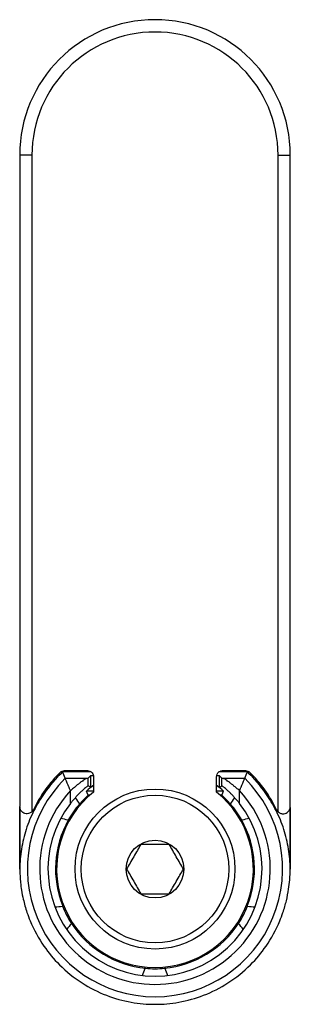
# Model space of a CAD drawing. Header units: millimetres. Extents: x -11 to 11, y -19 to 61.
import ezdxf

# ---------------------------------------------------------------- set-up
doc = ezdxf.new("R2010")
doc.units = ezdxf.units.MM

msp = doc.modelspace()

# ---------------------------------------------------------------- linework, layer by layer
at = {"color": 7, "linetype": 'Continuous', "lineweight": 25}
for p, q in [((-11, 50), (-11, -2.918)), ((-10, 50), (-11, 50)), ((-10, 50), (-10, -3.335)), ((10, -3.335), (10, 50)), ((10, 50), (11, 50)), ((11, -2.918), (11, 50)), ((5.5, 0), (7.349, 0)), ((-5.215, -0.105), (-7.508, -0.105)), ((-7.349, 0), (-5.5, 0)), ((-7.296, -0.629), (-5.51, -0.629)), ((-5.217, -0.401), (-5.437, -0.621)), ((-5.437, -1.24), (-5.437, -0.621)), ((-5.217, -1.346), (-5.217, -0.401)), ((-5, -0.5), (-5, -1.755)), ((5, -1.755), (5, -0.5)), ((7.508, -0.105), (5.198, -0.105)), ((5.217, -0.401), (5.437, -0.621)), ((5.217, -0.401), (5.217, -1.346)), ((5.437, -1.24), (5.437, -0.621)), ((5.51, -0.629), (7.296, -0.629)), ((-9, -1.675), (-9, -1.859)), ((-6.872, -2.665), (-6.872, -1.629)), ((-5, -1.662), (-5.57, -1.662)), ((-5.304, -2.011), (-5.437, -2.011)), ((5.57, -1.662), (5, -1.662)), ((5.437, -2.011), (5.304, -2.011)), ((6.872, -2.665), (6.872, -1.629)), ((9, -1.859), (9, -1.675)), ((-10.985, -2.981), (-10.985, -6.999)), ((-10.982, -8), (-10.982, -2.995)), ((10.982, -2.995), (10.982, -8)), ((10.985, -6.999), (10.985, -2.981)), ((10.985, -8), (10.985, -6.999)), ((-10.985, -8), (-10.982, -8)), ((10.985, -8), (10.982, -8))]:
    msp.add_line(p, q, dxfattribs=at)
at = {"color": 7, "linetype": 'Continuous', "lineweight": 25, "flags": 128}
for points in [[(-7.296, -0.629), (-7.415, -0.335), (-7.508, -0.105)], [(7.296, -0.629), (7.415, -0.335), (7.508, -0.105)], [(-5.217, -1.346), (-5.34, -1.286), (-5.437, -1.24)], [(5.217, -1.346), (5.34, -1.286), (5.437, -1.24)], [(-5.437, -2.011), (-5.512, -1.815), (-5.57, -1.662)], [(5.437, -2.011), (5.512, -1.815), (5.57, -1.662)]]:
    msp.add_lwpolyline(points, dxfattribs=at)
at = {"color": 7, "linetype": 'Continuous', "lineweight": 25}
for radius in [6.5, 6, 2.35]:
    msp.add_circle((0, -8), radius, dxfattribs=at)
for centre, radius, start, end in [((0, 50), 11, 0, 180), ((0, 50), 10, 0, 180), ((0, -8), 10.371, 134.7048, 45.2952), ((0, -8), 11, 134.41514, 153.98768), ((0, -8), 10.895, 133.56016, 145.69474), ((0, -8), 10.895, 34.30526, 46.43984), ((0, -8), 11, 26.01232, 45.58486), ((0, -8), 8.438, 126.33784, 131.31156), ((0, -8), 8.438, 48.68844, 53.66216), ((0, -8), 9.371, 137.16579, 42.83421), ((0, -8), 8, 128.68219, 51.31781), ((0, -8), 8.089, 132.23531, 139.42638), ((0, -8), 8.089, 40.57362, 47.76469), ((-10.413, -2.918), 0.587, 314.74361, 333.98768), ((0, -8), 8.7, 142.17822, 37.82178), ((0, -8), 8.1, 139.40286, 150.59714), ((0, -8), 8.1, 29.40286, 40.59714), ((10.413, -2.918), 0.587, 206.01232, 225.25639), ((0, -8), 8.089, 150.57362, 201.92638), ((0, -8), 8.089, 338.07362, 29.42638), ((0, -8), 8.1, 201.90286, 213.09714), ((0, -8), 8.1, 326.90286, 338.09714), ((0, -8), 8.089, 213.07362, 264.42638), ((0, -8), 8.089, 275.57362, 326.92638), ((0, -8), 8.1, 264.40286, 275.59714)]:
    msp.add_arc(centre, radius, start, end, dxfattribs=at)
for points, knots in [([(-5.5, 0), (-5.429, -0.009), (-5.282, -0.027), (-5.114, -0.162), (-5.016, -0.331), (-5.005, -0.445), (-5, -0.5)], [0, 0, 0, 0, 0.270275, 0.562425, 0.789722, 1, 1, 1, 1]), ([(5, -0.5), (5.009, -0.429), (5.027, -0.282), (5.162, -0.114), (5.331, -0.016), (5.445, -0.005), (5.5, 0)], [0, 0, 0, 0, 0.2702752, 0.5624245, 0.7897219, 1, 1, 1, 1]), ([(7.349, 0), (7.414, -0.007), (7.544, -0.02), (7.647, -0.102), (7.698, -0.143)], [0, 0, 0, 0, 0.5, 1, 1, 1, 1]), ([(-7.698, -0.143), (-7.647, -0.102), (-7.544, -0.02), (-7.414, -0.007), (-7.349, 0)], [0, 0, 0, 0, 0.5, 1, 1, 1, 1]), ([(-6.872, -1.629), (-6.887, -1.594), (-6.917, -1.527), (-6.958, -1.431), (-6.996, -1.343), (-7.045, -1.227), (-7.104, -1.089), (-7.169, -0.935), (-7.223, -0.805), (-7.264, -0.707), (-7.29, -0.643), (-7.294, -0.634), (-7.296, -0.629)], [0, 0, 0, 0, 0.070128, 0.135307, 0.195511, 0.250718, 0.380175, 0.500458, 0.630965, 0.757331, 0.880116, 1, 1, 1, 1]), ([(-5.51, -0.629), (-5.519, -0.63), (-5.537, -0.632), (-5.57, -0.642), (-5.608, -0.658), (-5.651, -0.68), (-5.699, -0.708), (-5.78, -0.759), (-5.908, -0.849), (-6.082, -0.981), (-6.274, -1.134), (-6.458, -1.284), (-6.66, -1.452), (-6.794, -1.563), (-6.872, -1.629)], [0, 0, 0, 0, 0.038816, 0.078602, 0.11954, 0.161796, 0.205522, 0.250854, 0.368448, 0.50083, 0.61685, 0.750705, 0.854064, 1, 1, 1, 1]), ([(-5.217, -0.401), (-5.203, -0.399), (-5.182, -0.395), (-5.036, -0.392), (-4.985, -0.391)], [0, 0, 0, 0, 0.650464, 1, 1, 1, 1]), ([(4.96, -0.39), (4.968, -0.39), (5.071, -0.391), (5.174, -0.395), (5.203, -0.399), (5.217, -0.401)], [0, 0, 0, 0, 0.044588, 0.540472, 1, 1, 1, 1]), ([(6.872, -1.629), (6.83, -1.594), (6.752, -1.528), (6.644, -1.438), (6.553, -1.363), (6.428, -1.26), (6.274, -1.134), (6.082, -0.981), (5.908, -0.849), (5.761, -0.746), (5.651, -0.679), (5.568, -0.639), (5.529, -0.632), (5.51, -0.629)], [0, 0, 0, 0, 0.078327, 0.146005, 0.203034, 0.249416, 0.383266, 0.499324, 0.631702, 0.749334, 0.838326, 0.921458, 1, 1, 1, 1]), ([(6.872, -1.629), (6.885, -1.599), (6.91, -1.542), (6.945, -1.46), (6.977, -1.387), (7.005, -1.322), (7.049, -1.22), (7.104, -1.089), (7.169, -0.935), (7.222, -0.808), (7.258, -0.72), (7.28, -0.666), (7.293, -0.636), (7.295, -0.631), (7.296, -0.629)], [0, 0, 0, 0, 0.06011, 0.11523, 0.165362, 0.210506, 0.250664, 0.381595, 0.500323, 0.628508, 0.749937, 0.834414, 0.917689, 1, 1, 1, 1]), ([(-5.437, -1.24), (-5.439, -1.24), (-5.441, -1.241), (-5.455, -1.25), (-5.476, -1.264), (-5.505, -1.286), (-5.558, -1.326), (-5.65, -1.399), (-5.794, -1.52), (-5.957, -1.666), (-6.129, -1.828), (-6.308, -2.008), (-6.425, -2.137), (-6.486, -2.203)], [0, 0, 0, 0, 0.049916, 0.099462, 0.149083, 0.199223, 0.25031, 0.372731, 0.500232, 0.621841, 0.749742, 0.871725, 1, 1, 1, 1]), ([(-5, -1.195), (-5.007, -1.2), (-5.058, -1.235), (-5.127, -1.285), (-5.201, -1.338), (-5.212, -1.343), (-5.217, -1.346)], [0, 0, 0, 0, 0.054029, 0.364677, 0.686645, 1, 1, 1, 1]), ([(5.217, -1.346), (5.211, -1.343), (5.2, -1.337), (5.127, -1.285), (5.058, -1.236), (5.008, -1.2), (5, -1.195)], [0, 0, 0, 0, 0.31756, 0.633612, 0.943872, 1, 1, 1, 1]), ([(6.486, -2.203), (6.455, -2.169), (6.395, -2.103), (6.306, -2.009), (6.219, -1.92), (6.102, -1.803), (5.959, -1.667), (5.795, -1.521), (5.651, -1.4), (5.555, -1.324), (5.498, -1.28), (5.465, -1.256), (5.443, -1.242), (5.439, -1.24), (5.437, -1.24)], [0, 0, 0, 0, 0.064663, 0.127593, 0.188973, 0.248995, 0.377057, 0.498851, 0.626391, 0.748884, 0.811748, 0.874225, 0.937317, 1, 1, 1, 1]), ([(-9, -1.859), (-9.314, -2.296), (-9.599, -2.762), (-10.094, -3.739), (-10.305, -4.25), (-10.643, -5.298), (-10.771, -5.836), (-10.94, -6.918), (-10.982, -7.462), (-10.982, -8)], [0, 0, 0, 0, 0.25, 0.25, 0.5, 0.5, 0.75, 0.75, 1, 1, 1, 1]), ([(-6.872, -2.665), (-6.839, -2.623), (-6.774, -2.541), (-6.671, -2.427), (-6.57, -2.323), (-6.501, -2.261), (-6.467, -2.231)], [0, 0, 0, 0, 0.26945, 0.525464, 0.768719, 1, 1, 1, 1]), ([(6.467, -2.231), (6.494, -2.255), (6.549, -2.304), (6.63, -2.384), (6.711, -2.471), (6.793, -2.565), (6.845, -2.631), (6.872, -2.665)], [0, 0, 0, 0, 0.184099, 0.375751, 0.575377, 0.78335, 1, 1, 1, 1]), ([(10.982, -8), (10.982, -7.462), (10.94, -6.918), (10.771, -5.836), (10.643, -5.298), (10.305, -4.25), (10.094, -3.739), (9.599, -2.762), (9.314, -2.296), (9, -1.859)], [0, 0, 0, 0, 0.25, 0.25, 0.5, 0.5, 0.75, 0.75, 1, 1, 1, 1]), ([(-10, -3.335), (-10.03, -3.362), (-10.089, -3.413), (-10.221, -3.481), (-10.393, -3.516), (-10.585, -3.49), (-10.794, -3.388), (-10.965, -3.188), (-10.988, -3.008), (-11, -2.918)], [0, 0, 0, 0, 0.067875, 0.131964, 0.250617, 0.368137, 0.501162, 0.749888, 1, 1, 1, 1]), ([(10, -3.335), (10.028, -3.36), (10.083, -3.409), (10.18, -3.462), (10.284, -3.495), (10.42, -3.512), (10.585, -3.49), (10.794, -3.389), (10.965, -3.188), (10.988, -3.008), (11, -2.918)], [0, 0, 0, 0, 0.062901, 0.124212, 0.186259, 0.251294, 0.367776, 0.50162, 0.750118, 1, 1, 1, 1]), ([(-1.155, -6), (-1.246, -6.158), (-1.429, -6.474), (-1.73, -6.996), (-2.033, -7.521), (-2.217, -7.84), (-2.309, -8)], [0, 0, 0, 0, 0.248668, 0.498246, 0.748011, 1, 1, 1, 1]), ([(1.155, -6), (0.971, -6), (0.605, -6), (0.001, -6), (-0.604, -6), (-0.971, -6), (-1.155, -6)], [0, 0, 0, 0, 0.250436, 0.49936, 0.74936, 1, 1, 1, 1]), ([(2.309, -8), (2.218, -7.842), (2.036, -7.526), (1.734, -7.004), (1.431, -6.479), (1.247, -6.16), (1.155, -6)], [0, 0, 0, 0, 0.248668, 0.498246, 0.748011, 1, 1, 1, 1]), ([(-10.985, -8), (-10.985, -8.08), (-10.983, -8.284), (-10.969, -8.652), (-10.93, -9.146), (-10.85, -9.763), (-10.693, -10.575), (-10.458, -11.408), (-9.967, -12.713), (-9.155, -14.202), (-7.722, -15.916), (-6.007, -17.296), (-4.01, -18.305), (-1.993, -18.869), (-0.647, -18.988), (0.65, -18.988), (1.995, -18.868), (4.012, -18.305), (6.007, -17.295), (7.721, -15.916), (9.153, -14.204), (9.965, -12.717), (10.443, -11.447), (10.693, -10.583), (10.866, -9.694), (10.95, -8.946), (10.981, -8.407), (10.984, -8.118), (10.985, -8.008)], [0, 0, 0, 0, 0.007005, 0.017692, 0.032062, 0.050113, 0.071846, 0.104011, 0.125295, 0.193228, 0.250322, 0.318837, 0.38331, 0.443739, 0.500121, 0.500217, 0.55658, 0.616984, 0.681428, 0.749908, 0.80694, 0.87481, 0.896109, 0.925026, 0.952994, 0.974813, 0.990482, 1, 1, 1, 1]), ([(-2.309, -8), (-2.218, -8.158), (-2.036, -8.474), (-1.734, -8.996), (-1.431, -9.521), (-1.247, -9.84), (-1.155, -10)], [0, 0, 0, 0, 0.248668, 0.498246, 0.748011, 1, 1, 1, 1]), ([(1.155, -10), (1.246, -9.842), (1.429, -9.526), (1.73, -9.004), (2.033, -8.479), (2.217, -8.16), (2.309, -8)], [0, 0, 0, 0, 0.248668, 0.498246, 0.748011, 1, 1, 1, 1]), ([(-1.155, -10), (-0.971, -10), (-0.605, -10), (-0.001, -10), (0.604, -10), (0.971, -10), (1.155, -10)], [0, 0, 0, 0, 0.250436, 0.49936, 0.74936, 1, 1, 1, 1])]:
    msp.add_open_spline(points, degree=3, knots=knots, dxfattribs=at)
for points in [[(-5.51, -0.629), (-5.465, -0.626), (-5.44, -0.624), (-5.437, -0.621)], [(5.437, -0.621), (5.44, -0.624), (5.465, -0.626), (5.51, -0.629)], [(-6.467, -2.231), (-6.474, -2.222), (-6.48, -2.212), (-6.486, -2.203)], [(-6.467, -2.231), (-6.362, -2.397), (-6.256, -2.563), (-6.15, -2.729)], [(6.15, -2.729), (6.256, -2.563), (6.362, -2.397), (6.467, -2.231)], [(6.486, -2.203), (6.48, -2.212), (6.474, -2.222), (6.467, -2.231)], [(-7.057, -4.023), (-7.261, -3.978), (-7.464, -3.933), (-7.667, -3.888)], [(7.667, -3.888), (7.464, -3.933), (7.261, -3.978), (7.057, -4.023)], [(-10.985, -6.999), (-10.985, -7.333), (-10.985, -7.666), (-10.985, -8)], [(10.985, -8), (10.985, -7.666), (10.985, -7.333), (10.985, -6.999)], [(10.985, -8.008), (10.985, -8.006), (10.985, -8.003), (10.985, -8)], [(-8.138, -11.076), (-7.931, -11.058), (-7.723, -11.04), (-7.515, -11.022)], [(7.515, -11.022), (7.723, -11.04), (7.931, -11.058), (8.138, -11.076)], [(-6.786, -12.423), (-6.92, -12.583), (-7.054, -12.743), (-7.188, -12.902)], [(7.188, -12.902), (7.054, -12.743), (6.92, -12.583), (6.786, -12.423)], [(-1.029, -16.639), (-0.95, -16.447), (-0.87, -16.254), (-0.79, -16.061)], [(0.79, -16.061), (0.87, -16.254), (0.95, -16.447), (1.029, -16.639)]]:
    msp.add_open_spline(points, degree=3, dxfattribs=at)

doc.saveas('drawing.dxf')
